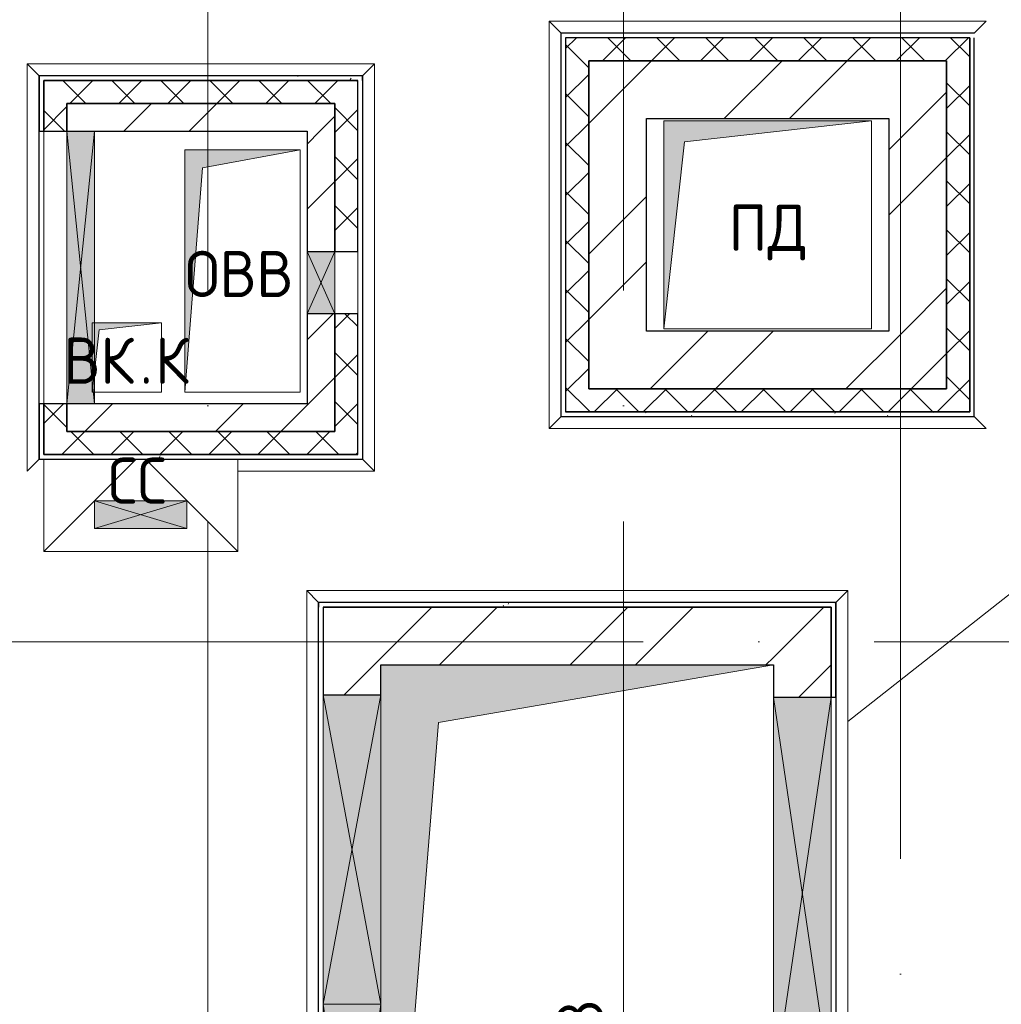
# Model space of a CAD drawing. Header units: millimetres. Extents: x -30540 to 150652, y -11730 to 123410.
# Tile 76 of 113: x 94041 to 98292, y 41780 to 46043. Entities that reach past the tile are written whole.
import ezdxf

# ---------------------------------------------------------------- set-up
doc = ezdxf.new("R2010")
doc.units = ezdxf.units.MM
doc.linetypes.add('ADSK_Линия сетки', pattern=[5000, 4000, -500, 0, -500])
for name, color, linetype, lineweight in [('A-____-NOTE-TEXT', 7, 'Continuous', 18), ('A-GENM-____-OTLN', 7, 'Continuous', 18), ('A-GLAZ-____-MCUT', 7, 'Continuous', 9), ('A-GLAZ-____-OTLN', 7, 'Continuous', 18), ('A-ROOF-____-OTLN', 7, 'Continuous', 18), ('A-WALL-____-MCUT', 7, 'Continuous', 40), ('A-WALL-____-OTLN', 7, 'Continuous', 18), ('A-WALL-____-PATT', 7, 'Continuous', 40), ('I-WALL-____-MCUT', 7, 'Continuous', 40), ('I-WALL-____-OTLN', 7, 'Continuous', 18), ('M-EQPM-____-OTLN', 7, 'Continuous', 18), ('S-GRID-____-OTLN', 7, 'Continuous', 9)]:
    doc.layers.add(name, color=color, linetype=linetype, lineweight=lineweight)
doc.styles.add('GOST Common', font='GOST_Common.ttf', dxfattribs={"height": 200})
pattern_1 = [(45, (0, 0), (-424.264, 424.264), []), (45, (0, 282.8), (-424.264, 424.264), [])]
pattern_2 = [(45, (0, 0), (-106.06602, 106.06602), []), (135, (0, 0), (-106.06602, -106.06602), [])]
pattern_3 = [(0, (0, 0), (406.4, 101.6), [6.706, -298.094, 6.706, -298.094, -1625.6]), (0, (0, 0), (406.4, 101.6), [-609.6, 6.706, -602.894, 6.706, -298.094, -711.2]), (0, (0, 0), (406.4, 101.6), [-1524, 6.706, -196.494, 6.706, -501.294]), (120, (152.4, 50.8), (-291.18818, 301.15272), [6.706, -298.094, 6.706, -298.094, -1625.6]), (120, (152.4, 50.8), (-291.18818, 301.15272), [-609.6, 6.706, -602.894, 6.706, -298.094, -711.2]), (120, (152.4, 50.8), (-291.18818, 301.15272), [-1524, 6.706, -196.494, 6.706, -501.294]), (240, (203.2, 254), (-115.21182, -402.75272), [6.706, -298.094, 6.706, -298.094, -1625.6]), (240, (203.2, 254), (-115.21182, -402.75272), [-609.6, 6.706, -602.894, 6.706, -298.094, -711.2]), (240, (203.2, 254), (-115.21182, -402.75272), [-1524, 6.706, -196.494, 6.706, -501.294])]

# ---------------------------------------------------------------- blocks, each defined once
blk = doc.blocks.new('АР_Канал вертикальный прямоугольный - ВК_К-5777146-Кровля ЭЛ')
at = {"layer": 'M-EQPM-____-OTLN', "lineweight": 13, "true_color": 0xe2e2e2}
blk.add_hatch(color=254, dxfattribs=at).paths.add_polyline_path([(-150, -150), (-120, 120), (150, 150), (-150, 150)])
at = {"layer": 'M-EQPM-____-OTLN', "color": 253, "lineweight": 13, "true_color": 0xaaaaaa}
for p, q in [((-140, 150), (-150, 150)), ((-150, 150), (-150, -150)), ((-140, 150), (-150, 150)), ((-150, 150), (-150, -150)), ((-150, -150), (-150, 150)), ((-150, 150), (-140, 150)), ((150, 150), (-140, 150)), ((150, 150), (-140, 150)), ((-140, 150), (150, 150)), ((-120, 120), (150, 150)), ((-120, 120), (150, 150)), ((150, -150), (150, 150)), ((150, 150), (150, -150)), ((-140, -60), (-120, 120)), ((-140, -60), (-120, 120)), ((-150, -150), (-140, -60)), ((-150, -150), (-140, -60)), ((-150, -150), (-140, -150)), ((-140, -150), (-150, -150)), ((-140, -150), (150, -150)), ((150, -150), (-140, -150))]:
    blk.add_line(p, q, dxfattribs=at)
blk = doc.blocks.new('АР_Канал вертикальный прямоугольный - ОВВ-5750725-Кровля ЭЛ')
at = {"layer": 'M-EQPM-____-OTLN', "lineweight": 13, "true_color": 0xe2e2e2}
blk.add_hatch(color=254, dxfattribs=at).paths.add_polyline_path([(-250, -525), (-172.5, 447.5), (250, 525), (-250, 525), (-250, 495.9)])
at = {"layer": 'M-EQPM-____-OTLN', "color": 253, "lineweight": 13, "true_color": 0xaaaaaa}
for p, q in [((250, 525), (-250, 525)), ((-250, 525), (-250, -525)), ((250, 525), (-250, 525)), ((-250, 525), (-250, -525)), ((-250, -525), (-250, 525)), ((-250, 525), (250, 525)), ((-172.5, 447.5), (250, 525)), ((-172.5, 447.5), (250, 525)), ((250, -525), (250, 525)), ((250, 525), (250, -525)), ((-250, -525), (-172.5, 447.5)), ((-250, -525), (-172.5, 447.5)), ((-250, -525), (250, -525)), ((250, -525), (-250, -525))]:
    blk.add_line(p, q, dxfattribs=at)
blk = doc.blocks.new('АР_Канал вертикальный прямоугольный - ПД-6987719-Кровля ЭЛ')
at = {"layer": 'M-EQPM-____-OTLN', "lineweight": 13, "true_color": 0xe2e2e2}
blk.add_hatch(color=254, dxfattribs=at).paths.add_polyline_path([(-450, -450), (-360, 360), (450, 450), (-450, 450), (-450, 295.9)])
at = {"layer": 'M-EQPM-____-OTLN', "color": 253, "lineweight": 13, "true_color": 0xaaaaaa}
for p, q in [((450, 450), (-450, 450)), ((-450, 450), (-450, -450)), ((450, 450), (-450, 450)), ((-450, 450), (-450, -450)), ((-450, -450), (-450, 450)), ((-450, 450), (450, 450)), ((-360, 360), (450, 450)), ((-360, 360), (450, 450)), ((450, -450), (450, 450)), ((450, 450), (450, -450)), ((-450, -450), (-360, 360)), ((-450, -450), (-360, 360)), ((-450, -450), (450, -450)), ((450, -450), (-450, -450))]:
    blk.add_line(p, q, dxfattribs=at)
blk = doc.blocks.new('АР_Отверстие прямоугольное - ОВВ-6381124-Кровля ЭЛ')
at = {"layer": 'A-GLAZ-____-OTLN', "lineweight": 13, "true_color": 0xf0f0f0}
blk.add_hatch(color=7, dxfattribs=at).paths.add_polyline_path([(260, -60), (260, 60), (-10, 60), (-10, -60), (227.8, -60)])
at = {"layer": 'A-GLAZ-____-MCUT', "color": 253, "lineweight": 15, "true_color": 0xaaaaaa}
for p, q in [((-10, 60), (-10, -60)), ((260, 60), (260, -60))]:
    blk.add_line(p, q, dxfattribs=at)
at = {"layer": 'A-GLAZ-____-OTLN', "color": 253, "lineweight": 5, "true_color": 0xaaaaaa}
for p, q in [((260, 60), (-10, -60)), ((-10, 60), (260, -60))]:
    blk.add_line(p, q, dxfattribs=at)
at = {"layer": 'A-GLAZ-____-OTLN', "color": 253, "lineweight": 13, "true_color": 0xaaaaaa}
for p, q in [((260, 60), (-10, 60)), ((-10, 60), (-10, -60)), ((260, -60), (260, 60)), ((-10, -60), (260, -60))]:
    blk.add_line(p, q, dxfattribs=at)
blk = doc.blocks.new('АР_Отверстие прямоугольное - ОВВ-6380849-Кровля ЭЛ')
at = {"layer": 'A-GLAZ-____-OTLN', "lineweight": 13, "true_color": 0xf0f0f0}
blk.add_hatch(color=7, dxfattribs=at).paths.add_polyline_path([(715, -60), (715, 60), (-465, 60), (-465, -60), (100.1, -60)])
at = {"layer": 'A-GLAZ-____-MCUT', "color": 253, "lineweight": 15, "true_color": 0xaaaaaa}
for p, q in [((-465, 60), (-465, -60)), ((715, 60), (715, -60))]:
    blk.add_line(p, q, dxfattribs=at)
at = {"layer": 'A-GLAZ-____-OTLN', "color": 253, "lineweight": 5, "true_color": 0xaaaaaa}
for p, q in [((715, 60), (-465, -60)), ((-465, 60), (715, -60))]:
    blk.add_line(p, q, dxfattribs=at)
at = {"layer": 'A-GLAZ-____-OTLN', "color": 253, "lineweight": 13, "true_color": 0xaaaaaa}
for p, q in [((715, 60), (-465, 60)), ((-465, 60), (-465, -60)), ((715, -60), (715, 60)), ((-465, -60), (715, -60))]:
    blk.add_line(p, q, dxfattribs=at)
blk = doc.blocks.new('АР_Отверстие прямоугольное - ОВВ-6694282-Кровля ЭЛ')
at = {"layer": 'A-GLAZ-____-OTLN', "lineweight": 13, "true_color": 0xf0f0f0}
blk.add_hatch(color=7, dxfattribs=at).paths.add_polyline_path([(-725, -125), (975, -125), (975, 125), (-725, 125)])
at = {"layer": 'A-GLAZ-____-MCUT', "color": 253, "lineweight": 15, "true_color": 0xaaaaaa}
for p, q in [((-725, 125), (-725, -125)), ((975, 125), (975, -125))]:
    blk.add_line(p, q, dxfattribs=at)
at = {"layer": 'A-GLAZ-____-OTLN', "color": 253, "lineweight": 5, "true_color": 0xaaaaaa}
for p, q in [((975, 125), (-725, -125)), ((-725, 125), (975, -125))]:
    blk.add_line(p, q, dxfattribs=at)
at = {"layer": 'A-GLAZ-____-OTLN', "color": 253, "lineweight": 13, "true_color": 0xaaaaaa}
for p, q in [((975, 125), (-725, 125)), ((-725, 125), (-725, -125)), ((975, -125), (975, 125)), ((-725, -125), (975, -125))]:
    blk.add_line(p, q, dxfattribs=at)
blk = doc.blocks.new('АР_Отверстие прямоугольное - ОВВ-6928145-Кровля ЭЛ')
at = {"layer": 'A-GLAZ-____-OTLN', "lineweight": 13, "true_color": 0xf0f0f0}
blk.add_hatch(color=7, dxfattribs=at).paths.add_polyline_path([(-545, -125), (795, -125), (795, 125), (-545, 125)])
at = {"layer": 'A-GLAZ-____-MCUT', "color": 253, "lineweight": 15, "true_color": 0xaaaaaa}
for p, q in [((-545, 125), (-545, -125)), ((795, 125), (795, -125))]:
    blk.add_line(p, q, dxfattribs=at)
at = {"layer": 'A-GLAZ-____-OTLN', "color": 253, "lineweight": 5, "true_color": 0xaaaaaa}
for p, q in [((795, 125), (-545, -125)), ((-545, 125), (795, -125))]:
    blk.add_line(p, q, dxfattribs=at)
at = {"layer": 'A-GLAZ-____-OTLN', "color": 253, "lineweight": 13, "true_color": 0xaaaaaa}
for p, q in [((795, 125), (-545, 125)), ((-545, 125), (-545, -125)), ((795, -125), (795, 125)), ((-545, -125), (795, -125))]:
    blk.add_line(p, q, dxfattribs=at)
blk = doc.blocks.new('АР_Отверстие прямоугольное - ОВВ-6927948-Кровля ЭЛ')
at = {"layer": 'A-GLAZ-____-OTLN', "lineweight": 13, "true_color": 0xf0f0f0}
blk.add_hatch(color=7, dxfattribs=at).paths.add_polyline_path([(-725, -125), (975, -125), (975, 125), (-725, 125)])
at = {"layer": 'A-GLAZ-____-MCUT', "color": 253, "lineweight": 15, "true_color": 0xaaaaaa}
for p, q in [((-725, 125), (-725, -125)), ((975, 125), (975, -125))]:
    blk.add_line(p, q, dxfattribs=at)
at = {"layer": 'A-GLAZ-____-OTLN', "color": 253, "lineweight": 5, "true_color": 0xaaaaaa}
for p, q in [((975, 125), (-725, -125)), ((-725, 125), (975, -125))]:
    blk.add_line(p, q, dxfattribs=at)
at = {"layer": 'A-GLAZ-____-OTLN', "color": 253, "lineweight": 13, "true_color": 0xaaaaaa}
for p, q in [((975, 125), (-725, 125)), ((-725, 125), (-725, -125)), ((975, -125), (975, 125)), ((-725, -125), (975, -125))]:
    blk.add_line(p, q, dxfattribs=at)
blk = doc.blocks.new('АР_Канал вертикальный прямоугольный1 - ОВВ-6163461-Кровля ЭЛ')
at = {"layer": 'M-EQPM-____-OTLN', "lineweight": 13, "true_color": 0xe2e2e2}
blk.add_hatch(color=254, dxfattribs=at).paths.add_polyline_path([(1650, -850), (-1400, -600), (-1650, 850), (-1650, -850), (1520, -850)])
at = {"layer": 'M-EQPM-____-OTLN', "color": 253, "lineweight": 13, "true_color": 0xaaaaaa}
for p, q in [((-1650, 850), (-1400, -600)), ((-1650, 850), (-1400, -600)), ((-1510, 850), (190, 850)), ((190, 850), (-1510, 850)), ((-1400, -600), (1650, -850)), ((-1400, -600), (1650, -850)), ((1520, -850), (-180, -850)), ((1520, -850), (-180, -850)), ((-180, -850), (1520, -850))]:
    blk.add_line(p, q, dxfattribs=at)
blk = doc.blocks.new('АР_Отверстие прямоугольное - ОВВ-6694299-Кровля ЭЛ')
at = {"layer": 'A-GLAZ-____-OTLN', "lineweight": 13, "true_color": 0xf0f0f0}
blk.add_hatch(color=7, dxfattribs=at).paths.add_polyline_path([(325, -60), (325, 60), (-75, 60), (-75, -60)])
at = {"layer": 'A-GLAZ-____-MCUT', "color": 253, "lineweight": 15, "true_color": 0xaaaaaa}
for p, q in [((-75, 60), (-75, -60)), ((325, 60), (325, -60))]:
    blk.add_line(p, q, dxfattribs=at)
at = {"layer": 'A-GLAZ-____-OTLN', "color": 253, "lineweight": 5, "true_color": 0xaaaaaa}
for p, q in [((325, 60), (-75, -60)), ((-75, 60), (325, -60))]:
    blk.add_line(p, q, dxfattribs=at)
at = {"layer": 'A-GLAZ-____-OTLN', "color": 253, "lineweight": 13, "true_color": 0xaaaaaa}
for p, q in [((325, 60), (-75, 60)), ((-75, 60), (-75, -60)), ((325, -60), (325, 60)), ((-75, -60), (325, -60))]:
    blk.add_line(p, q, dxfattribs=at)
blk = doc.blocks.new('_GM_Dt-St-D_Фартук гнутый из оцинкованной стали_Пристенный_Тип 1__c-верхняя кромка с отгибом_ - ФС-1_3_50х70У100-1_5_t__RAL7016-6261121-Кровля ЭЛ')
at = {"layer": 'A-GENM-____-OTLN', "color": 253, "lineweight": 13, "true_color": 0xaaaaaa}
for p, q in [((50, 1.5), (50, 0)), ((1713, 0), (50, 0)), ((1713, 0), (1713, 1.5)), ((1713, 0), (1763, -50)), ((0, -50), (50, 0)), ((1763, -50), (0, -50))]:
    blk.add_line(p, q, dxfattribs=at)
blk = doc.blocks.new('_GM_Dt-St-D_Фартук гнутый из оцинкованной стали_Пристенный_Тип 1__c-верхняя кромка с отгибом_ - ФС-1_3_50х70У100-1_5_t__RAL7016-6258389-Кровля ЭЛ')
at = {"layer": 'A-GENM-____-OTLN', "color": 253, "lineweight": 13, "true_color": 0xaaaaaa}
for p, q in [((0, 50), (1503, 50)), ((50, 0), (0, 50)), ((1503, 50), (1453, 0)), ((50, 0), (1453, 0)), ((50, 0), (50, -1.5)), ((1453, -1.5), (1453, 0))]:
    blk.add_line(p, q, dxfattribs=at)
blk = doc.blocks.new('_GM_Dt-St-D_Фартук гнутый из оцинкованной стали_Пристенный_Тип 1__c-верхняя кромка с отгибом_ - ФС-1_3_50х70У100-1_5_t__RAL7016-6565094-Кровля ЭЛ')
at = {"layer": 'A-GENM-____-OTLN', "color": 253, "lineweight": 13, "true_color": 0xaaaaaa}
for p, q in [((621.5, 0), (80, 0)), ((621.5, 1.5), (600, 1.5)), ((621.5, 0), (621.5, 1.5)), ((621.5, 0), (671.5, -50)), ((671.5, -50), (80, -50))]:
    blk.add_line(p, q, dxfattribs=at)
blk = doc.blocks.new('_GM_Dt-St-D_Фартук гнутый из оцинкованной стали_Пристенный_Тип 1__c-верхняя кромка с отгибом_ - ФС-1_3_50х70У100-1_5_t__RAL7016-V89-Кровля ЭЛ')
at = {"layer": 'A-GENM-____-OTLN', "color": 253, "lineweight": 13, "true_color": 0xaaaaaa}
for p, q in [((50, 1.5), (50, 0)), ((1713, 1.5), (50, 1.5)), ((1713, 0), (50, 0)), ((1713, 0), (1713, 1.5)), ((1713, 0), (1763, -50)), ((0, -50), (50, 0)), ((1763, -50), (0, -50))]:
    blk.add_line(p, q, dxfattribs=at)
blk = doc.blocks.new('_GM_Dt-St-D_Фартук гнутый из оцинкованной стали_Пристенный_Тип 1__c-верхняя кромка с отгибом_ - ФС-1_3_50х70У100-1_5_t__RAL7016-V90-Кровля ЭЛ')
at = {"layer": 'A-GENM-____-OTLN', "color": 253, "lineweight": 13, "true_color": 0xaaaaaa}
for p, q in [((0, 50), (1893, 50)), ((50, 0), (0, 50)), ((1893, 50), (1843, 0)), ((50, 0), (1843, 0)), ((50, 0), (50, -1.5)), ((1843, -1.5), (1843, 0)), ((50, -1.5), (1843, -1.5))]:
    blk.add_line(p, q, dxfattribs=at)
blk = doc.blocks.new('_GM_Dt-St-D_Фартук гнутый из оцинкованной стали_Пристенный_Тип 1__c-верхняя кромка с отгибом_ - ФС-1_3_50х70У100-1_5_t__RAL7016-6258392-Кровля ЭЛ')
at = {"layer": 'A-GENM-____-OTLN', "color": 253, "lineweight": 13, "true_color": 0xaaaaaa}
for p, q in [((50, 1.5), (50, 0)), ((71.5, 1.5), (50, 1.5)), ((1843, 0), (50, 0)), ((1843, 0), (1843, 1.5)), ((1843, 0), (1893, -50)), ((0, -50), (50, 0)), ((1893, -50), (0, -50))]:
    blk.add_line(p, q, dxfattribs=at)
blk = doc.blocks.new('_GM_Dt-St-D_Фартук гнутый из оцинкованной стали_Пристенный_Тип 1__c-верхняя кромка с отгибом_ - ФС-1_3_50х70У100-1_5_t__RAL7016-V105-Кровля ЭЛ')
at = {"layer": 'A-GENM-____-OTLN', "color": 253, "lineweight": 13, "true_color": 0xaaaaaa}
for p, q in [((0, 50), (1763, 50)), ((50, 0), (0, 50)), ((1763, 50), (1713, 0)), ((50, 0), (1713, 0)), ((50, 0), (50, -1.5)), ((1713, -1.5), (1713, 0)), ((71.5, -1.5), (1713, -1.5))]:
    blk.add_line(p, q, dxfattribs=at)
blk = doc.blocks.new('_GM_Dt-St-D_Фартук гнутый из оцинкованной стали_Пристенный_Тип 1__c-верхняя кромка с отгибом_ - ФС-1_3_50х70У100-1_5_t__RAL7016-6724736-Кровля ЭЛ')
at = {"layer": 'A-GENM-____-OTLN', "color": 253, "lineweight": 13, "true_color": 0xaaaaaa}
for p, q in [((0, 50), (3893, 50)), ((50, 0), (0, 50)), ((3893, 50), (3843, 0)), ((50, 0), (3843, 0)), ((50, 0), (50, -1.5)), ((3843, -1.5), (3843, 0))]:
    blk.add_line(p, q, dxfattribs=at)
blk = doc.blocks.new('_GM_Dt-St-D_Фартук гнутый из оцинкованной стали_Пристенный_Тип 1__c-верхняя кромка с отгибом_ - ФС-1_3_50х70У100-1_5_t__RAL7016-6724656-Кровля ЭЛ')
at = {"layer": 'A-GENM-____-OTLN', "color": 253, "lineweight": 13, "true_color": 0xaaaaaa}
for p, q in [((50, 1.5), (50, 0)), ((3581.5, 0), (50, 0)), ((3581.5, 1.5), (71.5, 1.5)), ((3581.5, 0), (3531.5, -50)), ((0, -50), (50, 0)), ((3531.5, -50), (0, -50))]:
    blk.add_line(p, q, dxfattribs=at)
blk = doc.blocks.new('_GM_Dt-St-D_Фартук гнутый из оцинкованной стали_Пристенный_Тип 1__c-верхняя кромка с отгибом_ - ФС-1_3_50х70У100-1_5_t__RAL7016-6724715-Кровля ЭЛ')
at = {"layer": 'A-GENM-____-OTLN', "color": 253, "lineweight": 13, "true_color": 0xaaaaaa}
for p, q in [((0, 50), (2343, 50)), ((50, 0), (0, 50)), ((2343, 50), (2293, 0)), ((50, 0), (2293, 0)), ((50, 0), (50, -1.5)), ((2293, -1.5), (2293, 0))]:
    blk.add_line(p, q, dxfattribs=at)
blk = doc.blocks.new('Наметкина 10_РД_АР_К4_отсоединено_rvt-1-Кровля ЭЛ')
at = {"layer": 'A-WALL-____-PATT', "lineweight": 5, "true_color": 0xaaaaaa}
h = blk.add_hatch(dxfattribs=at)
h.set_pattern_fill('FP_21', color=253, style=0, pattern_type=2)
h.set_pattern_definition(pattern_2)
h.paths.add_polyline_path([(98055.3, 45865), (98155.3, 45865), (98155.3, 45965), (96405.3, 45965), (96405.3, 45865), (97251.2, 45865)])
h = blk.add_hatch(dxfattribs=at)
h.set_pattern_fill('FP_21', color=253, style=0, pattern_type=2)
h.set_pattern_definition(pattern_2)
h.paths.add_polyline_path([(96505.3, 44345), (96505.3, 45865), (96405.3, 45865), (96405.3, 44345)])
h = blk.add_hatch(dxfattribs=at)
h.set_pattern_fill('FP_20', color=253, style=0, pattern_type=2)
h.set_pattern_definition(pattern_1)
h.paths.add_polyline_path([(96505.3, 44445), (96755.3, 44445), (96755.3, 45865), (96505.3, 45865), (96505.3, 45450.9)])
h = blk.add_hatch(dxfattribs=at)
h.set_pattern_fill('FP_20', color=253, style=0, pattern_type=2)
h.set_pattern_definition(pattern_1)
h.paths.add_polyline_path([(96755.3, 45615), (97805.3, 45615), (97805.3, 45865), (96755.3, 45865)])
h = blk.add_hatch(dxfattribs=at)
h.set_pattern_fill('FP_20', color=253, style=0, pattern_type=2)
h.set_pattern_definition(pattern_1)
h.paths.add_polyline_path([(98055.3, 44695), (98055.3, 45865), (97805.3, 45865), (97805.3, 44695)])
h = blk.add_hatch(dxfattribs=at)
h.set_pattern_fill('FP_21', color=253, style=0, pattern_type=2)
h.set_pattern_definition(pattern_2)
h.paths.add_polyline_path([(98155.3, 44345), (98155.3, 45865), (98055.3, 45865), (98055.3, 44345)])
h = blk.add_hatch(dxfattribs=at)
h.set_pattern_fill('FP_24', color=253, style=0, pattern_type=2)
h.set_pattern_definition(pattern_3)
h.paths.add_polyline_path([(95505.3, 45780), (95525.3, 45780), (95525.3, 45800), (94125.3, 45800), (94125.3, 45780), (95207.6, 45780)])
h = blk.add_hatch(dxfattribs=at)
h.set_pattern_fill('FP_21', color=253, style=0, pattern_type=2)
h.set_pattern_definition(pattern_2)
h.paths.add_polyline_path([(95405.3, 45680), (95405.3, 45780), (94145.3, 45780), (94145.3, 45680), (95207.6, 45680)])
h = blk.add_hatch(dxfattribs=at)
h.set_pattern_fill('FP_21', color=253, style=0, pattern_type=2)
h.set_pattern_definition(pattern_2)
h.paths.add_polyline_path([(95405.3, 44160), (95505.3, 44160), (95505.3, 44770), (95405.3, 44770), (95405.3, 44260)])
h.paths.add_polyline_path([(95405.3, 45040), (95505.3, 45040), (95505.3, 45780), (95405.3, 45780), (95405.3, 45450.9)])
h = blk.add_hatch(dxfattribs=at)
h.set_pattern_fill('FP_21', color=253, style=0, pattern_type=2)
h.set_pattern_definition(pattern_2)
h.paths.add_polyline_path([(94245.3, 44260), (94245.3, 44380), (94145.3, 44380), (94145.3, 44260)])
h.paths.add_polyline_path([(94145.3, 45560), (94245.3, 45560), (94245.3, 45680), (94145.3, 45680)])
h = blk.add_hatch(dxfattribs=at)
h.set_pattern_fill('FP_20', color=253, style=0, pattern_type=2)
h.set_pattern_definition(pattern_1)
h.paths.add_polyline_path([(95285.3, 45560), (95405.3, 45560), (95405.3, 45680), (94245.3, 45680), (94245.3, 45560), (95207.6, 45560)])
h = blk.add_hatch(dxfattribs=at)
h.set_pattern_fill('FP_20', color=253, style=0, pattern_type=2)
h.set_pattern_definition(pattern_1)
h.paths.add_polyline_path([(95285.3, 44380), (95405.3, 44380), (95405.3, 44770), (95285.3, 44770)])
h.paths.add_polyline_path([(95405.3, 45040), (95405.3, 45560), (95285.3, 45560), (95285.3, 45040)])
h = blk.add_hatch(dxfattribs=at)
h.set_pattern_fill('FP_20', color=253, style=0, pattern_type=2)
h.set_pattern_definition(pattern_1)
h.paths.add_polyline_path([(96755.3, 44445), (98055.3, 44445), (98055.3, 44695), (96755.3, 44695)])
h = blk.add_hatch(dxfattribs=at)
h.set_pattern_fill('FP_21', color=253, style=0, pattern_type=2)
h.set_pattern_definition(pattern_2)
h.paths.add_polyline_path([(96505.3, 44345), (98055.3, 44345), (98055.3, 44445), (96505.3, 44445)])
h = blk.add_hatch(dxfattribs=at)
h.set_pattern_fill('FP_20', color=253, style=0, pattern_type=2)
h.set_pattern_definition(pattern_1)
h.paths.add_polyline_path([(94365.3, 44260), (94365.3, 44380), (94245.3, 44380), (94245.3, 44260)])
h = blk.add_hatch(dxfattribs=at)
h.set_pattern_fill('FP_20', color=253, style=0, pattern_type=2)
h.set_pattern_definition(pattern_1)
h.paths.add_polyline_path([(95207.6, 44260), (95405.3, 44260), (95405.3, 44380), (94365.3, 44380), (94365.3, 44260)])
h = blk.add_hatch(dxfattribs=at)
h.set_pattern_fill('FP_24', color=253, style=0, pattern_type=2)
h.set_pattern_definition(pattern_3)
h.paths.add_polyline_path([(96405.3, 44325), (98155.3, 44325), (98155.3, 44345), (96405.3, 44345)])
h = blk.add_hatch(dxfattribs=at)
h.set_pattern_fill('FP_21', color=253, style=0, pattern_type=2)
h.set_pattern_definition(pattern_2)
h.paths.add_polyline_path([(95405.3, 44160), (95405.3, 44260), (94145.3, 44260), (94145.3, 44160), (95207.6, 44160)])
h = blk.add_hatch(dxfattribs=at)
h.set_pattern_fill('FP_24', color=253, style=0, pattern_type=2)
h.set_pattern_definition(pattern_3)
h.paths.add_polyline_path([(95505.3, 44140), (95505.3, 44160), (94125.3, 44160), (94125.3, 44140), (95207.6, 44140)])
h = blk.add_hatch(dxfattribs=at)
h.set_pattern_fill('FP_24', color=253, style=0, pattern_type=2)
h.set_pattern_definition(pattern_3)
h.paths.add_polyline_path([(97555.3, 43500), (97555.3, 43520), (95335.3, 43520), (95335.3, 43500), (97251.2, 43500)])
h = blk.add_hatch(dxfattribs=at)
h.set_pattern_fill('FP_20', color=253, style=0, pattern_type=2)
h.set_pattern_definition(pattern_1)
h.paths.add_polyline_path([(97305.3, 43250), (97305.3, 43500), (95355.3, 43500), (95355.3, 43250), (97251.2, 43250)])
h = blk.add_hatch(dxfattribs=at)
h.set_pattern_fill('FP_20', color=253, style=0, pattern_type=2)
h.set_pattern_definition(pattern_1)
h.paths.add_polyline_path([(97555.3, 39950), (97555.3, 41410), (97305.3, 41410), (97305.3, 39950)])
h.paths.add_polyline_path([(97555.3, 43110), (97555.3, 43500), (97305.3, 43500), (97305.3, 43110)])
h = blk.add_hatch(dxfattribs=at)
h.set_pattern_fill('FP_24', color=253, style=0, pattern_type=2)
h.set_pattern_definition(pattern_3)
h.paths.add_polyline_path([(97575.3, 39750), (97575.3, 41410), (97555.3, 41410), (97555.3, 39750)])
h.paths.add_polyline_path([(97575.3, 43110), (97575.3, 43520), (97555.3, 43520), (97555.3, 43110)])
h = blk.add_hatch(dxfattribs=at)
h.set_pattern_fill('FP_20', color=253, style=0, pattern_type=2)
h.set_pattern_definition(pattern_1)
h.paths.add_polyline_path([(95355.3, 39950), (95605.3, 39950), (95605.3, 40080), (95355.3, 40080)])
h.paths.add_polyline_path([(95355.3, 43120), (95605.3, 43120), (95605.3, 43250), (95355.3, 43250)])
at = {"layer": 'A-ROOF-____-OTLN', "color": 253, "lineweight": 13, "true_color": 0xaaaaaa}
for p, q in [((94145.3, 43740), (94145.3, 44140)), ((94145.3, 43740), (94545.3, 44140)), ((94585.3, 44140), (94985.3, 43740)), ((94985.3, 44140), (94985.3, 43740)), ((94985.3, 43740), (94145.3, 43740)), ((97626.8, 43003.9), (98480.3, 43676.5))]:
    blk.add_line(p, q, dxfattribs=at)
at = {"layer": 'A-WALL-____-MCUT', "color": 253, "lineweight": 30, "true_color": 0xaaaaaa}
for p, q in [((98155.3, 45965), (96405.3, 45965)), ((96405.3, 45965), (96405.3, 45865)), ((98155.3, 45865), (98155.3, 45965)), ((98155.3, 45965), (98155.3, 44345)), ((98175.3, 44325), (98175.3, 45965)), ((96405.3, 45865), (96405.3, 44345)), ((96505.3, 45865), (98055.3, 45865)), ((96505.3, 44445), (96505.3, 45865)), ((98055.3, 45865), (98055.3, 44445)), ((98155.3, 44345), (98155.3, 45865)), ((95525.3, 45800), (94125.3, 45800)), ((94125.3, 45800), (94125.3, 45780)), ((95525.3, 45780), (95525.3, 45800)), ((94125.3, 45780), (94125.3, 45560)), ((95405.3, 45780), (94145.3, 45780)), ((94145.3, 45780), (94145.3, 45680)), ((94145.3, 45780), (95505.3, 45780)), ((94145.3, 45560), (94145.3, 45780)), ((95505.3, 45780), (95405.3, 45780)), ((95505.3, 45040), (95505.3, 45780)), ((94145.3, 45680), (94145.3, 45560)), ((94245.3, 45680), (95405.3, 45680)), ((94245.3, 45560), (94245.3, 45680)), ((95405.3, 45680), (95405.3, 45040)), ((94125.3, 45560), (94145.3, 45560)), ((94145.3, 45560), (94245.3, 45560)), ((95405.3, 45040), (95505.3, 45040)), ((95505.3, 44770), (95405.3, 44770)), ((95405.3, 44770), (95405.3, 44260)), ((95505.3, 44160), (95505.3, 44770)), ((98055.3, 44445), (96505.3, 44445)), ((94125.3, 44380), (94125.3, 44160)), ((94145.3, 44380), (94125.3, 44380)), ((94145.3, 44380), (94145.3, 44260)), ((94245.3, 44380), (94145.3, 44380)), ((94145.3, 44160), (94145.3, 44380)), ((94245.3, 44260), (94245.3, 44380)), ((96405.3, 44345), (96505.3, 44345)), ((98155.3, 44345), (96405.3, 44345)), ((96505.3, 44345), (98055.3, 44345)), ((98055.3, 44345), (98155.3, 44345)), ((96405.3, 44325), (98155.3, 44325)), ((98155.3, 44325), (98175.3, 44325)), ((94145.3, 44260), (94145.3, 44160)), ((95405.3, 44260), (94245.3, 44260)), ((94125.3, 44160), (94125.3, 44140)), ((94125.3, 44140), (95505.3, 44140)), ((94145.3, 44160), (95405.3, 44160)), ((95505.3, 44160), (94145.3, 44160)), ((95405.3, 44160), (95505.3, 44160)), ((97555.3, 43520), (95335.3, 43520)), ((95335.3, 43520), (95335.3, 43500)), ((95355.3, 43500), (97555.3, 43500)), ((97575.3, 43520), (97555.3, 43520)), ((97555.3, 43500), (97555.3, 43110)), ((97575.3, 43110), (97575.3, 43520)), ((97555.3, 43110), (97575.3, 43110))]:
    blk.add_line(p, q, dxfattribs=at)
at = {"layer": 'A-WALL-____-OTLN', "color": 253, "lineweight": 13, "true_color": 0xaaaaaa}
for p, q in [((94125.3, 44380), (94125.3, 45560)), ((94145.3, 44380), (94145.3, 45560)), ((94245.3, 45560), (94145.3, 45560)), ((94145.3, 45560), (94145.3, 44380)), ((94245.3, 45560), (94245.3, 44380)), ((95405.3, 44770), (95405.3, 45040)), ((95505.3, 45040), (95505.3, 44770)), ((94245.3, 44380), (94145.3, 44380)), ((97555.3, 41410), (97555.3, 43110)), ((97575.3, 43110), (97555.3, 43110)), ((97575.3, 43110), (97575.3, 41410))]:
    blk.add_line(p, q, dxfattribs=at)
at = {"layer": 'I-WALL-____-MCUT', "color": 253, "lineweight": 30, "true_color": 0xaaaaaa}
for p, q in [((96505.3, 45865), (96505.3, 44445)), ((96755.3, 45865), (96505.3, 45865)), ((97805.3, 45865), (96755.3, 45865)), ((98055.3, 45865), (97805.3, 45865)), ((98055.3, 44695), (98055.3, 45865)), ((95405.3, 45680), (94245.3, 45680)), ((94245.3, 45680), (94245.3, 45560)), ((95405.3, 45560), (95405.3, 45680)), ((96755.3, 44695), (96755.3, 45615)), ((96755.3, 45615), (97805.3, 45615)), ((97805.3, 45615), (97805.3, 44695)), ((94245.3, 45560), (94365.3, 45560)), ((94365.3, 45560), (95285.3, 45560)), ((95285.3, 45560), (95285.3, 45040)), ((95405.3, 45040), (95405.3, 45560)), ((95285.3, 45040), (95405.3, 45040)), ((95405.3, 44770), (95285.3, 44770)), ((95285.3, 44770), (95285.3, 44380)), ((95405.3, 44380), (95405.3, 44770)), ((97805.3, 44695), (96755.3, 44695)), ((98055.3, 44445), (98055.3, 44695)), ((96505.3, 44445), (96755.3, 44445)), ((96755.3, 44445), (98055.3, 44445)), ((94245.3, 44380), (94245.3, 44260)), ((94365.3, 44380), (94245.3, 44380)), ((95285.3, 44380), (94365.3, 44380)), ((95405.3, 44260), (95405.3, 44380)), ((94245.3, 44260), (94365.3, 44260)), ((94365.3, 44260), (95405.3, 44260)), ((97305.3, 43500), (95355.3, 43500)), ((95355.3, 43500), (95355.3, 43250)), ((97555.3, 43500), (97305.3, 43500)), ((97555.3, 43110), (97555.3, 43500)), ((95355.3, 43250), (95355.3, 43120)), ((95605.3, 43250), (97305.3, 43250)), ((95605.3, 43120), (95605.3, 43250)), ((97305.3, 43250), (97305.3, 43110)), ((95355.3, 43120), (95605.3, 43120)), ((97305.3, 43110), (97555.3, 43110))]:
    blk.add_line(p, q, dxfattribs=at)
at = {"layer": 'I-WALL-____-OTLN', "color": 253, "lineweight": 13, "true_color": 0xaaaaaa}
for p, q in [((94245.3, 44380), (94245.3, 45560)), ((94245.3, 45560), (94365.3, 45560)), ((94365.3, 45560), (94365.3, 44730)), ((95285.3, 44770), (95285.3, 45040)), ((95405.3, 45040), (95405.3, 44770)), ((94365.3, 44430), (94365.3, 44380)), ((94245.3, 44380), (94365.3, 44380)), ((95355.3, 41780), (95355.3, 43120)), ((95605.3, 43120), (95355.3, 43120)), ((95605.3, 43120), (95605.3, 41780)), ((97555.3, 43110), (97305.3, 43110)), ((97555.3, 43110), (97555.3, 41410)), ((95605.3, 41780), (95355.3, 41780))]:
    blk.add_line(p, q, dxfattribs=at)
at = {"layer": 'A-GENM-____-OTLN', "color": 253, "lineweight": 13, "true_color": 0xaaaaaa}
for name, p, rotation in [('_GM_Dt-St-D_Фартук гнутый из оцинкованной стали_Пристенный_Тип 1__c-верхняя кромка с отгибом_ - ФС-1_3_50х70У100-1_5_t__RAL7016-V89-Кровля ЭЛ', (96383.8, 46036.5), 269.9999999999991), ('_GM_Dt-St-D_Фартук гнутый из оцинкованной стали_Пристенный_Тип 1__c-верхняя кромка с отгибом_ - ФС-1_3_50х70У100-1_5_t__RAL7016-6261121-Кровля ЭЛ', (94123.8, 45851.5), 269.9999999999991), ('_GM_Dt-St-D_Фартук гнутый из оцинкованной стали_Пристенный_Тип 1__c-верхняя кромка с отгибом_ - ФС-1_3_50х70У100-1_5_t__RAL7016-V105-Кровля ЭЛ', (95526.8, 45851.5), 270.0000000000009), ('_GM_Dt-St-D_Фартук гнутый из оцинкованной стали_Пристенный_Тип 1__c-верхняя кромка с отгибом_ - ФС-1_3_50х70У100-1_5_t__RAL7016-6724656-Кровля ЭЛ', (95333.8, 43571.5), 269.9999999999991), ('_GM_Dt-St-D_Фартук гнутый из оцинкованной стали_Пристенный_Тип 1__c-верхняя кромка с отгибом_ - ФС-1_3_50х70У100-1_5_t__RAL7016-6724736-Кровля ЭЛ', (97576.8, 43571.5), 270.0000000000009)]:
    blk.add_blockref(name, p, dxfattribs=dict(at, rotation=rotation))
for name, p in [('_GM_Dt-St-D_Фартук гнутый из оцинкованной стали_Пристенный_Тип 1__c-верхняя кромка с отгибом_ - ФС-1_3_50х70У100-1_5_t__RAL7016-V90-Кровля ЭЛ', (96333.8, 45986.5)), ('_GM_Dt-St-D_Фартук гнутый из оцинкованной стали_Пристенный_Тип 1__c-верхняя кромка с отгибом_ - ФС-1_3_50х70У100-1_5_t__RAL7016-6258389-Кровля ЭЛ', (94073.8, 45801.5)), ('_GM_Dt-St-D_Фартук гнутый из оцинкованной стали_Пристенный_Тип 1__c-верхняя кромка с отгибом_ - ФС-1_3_50х70У100-1_5_t__RAL7016-6258392-Кровля ЭЛ', (96333.8, 44323.5)), ('_GM_Dt-St-D_Фартук гнутый из оцинкованной стали_Пристенный_Тип 1__c-верхняя кромка с отгибом_ - ФС-1_3_50х70У100-1_5_t__RAL7016-6565094-Кровля ЭЛ', (94905.3, 44138.5)), ('_GM_Dt-St-D_Фартук гнутый из оцинкованной стали_Пристенный_Тип 1__c-верхняя кромка с отгибом_ - ФС-1_3_50х70У100-1_5_t__RAL7016-6724715-Кровля ЭЛ', (95283.8, 43521.5))]:
    blk.add_blockref(name, p, dxfattribs=at)
at = {"layer": 'A-GLAZ-____-OTLN', "color": 253, "lineweight": 13, "true_color": 0xaaaaaa}
for name, p, rotation in [('АР_Отверстие прямоугольное - ОВВ-6380849-Кровля ЭЛ', (94305.3, 45095), 269.9999999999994), ('АР_Отверстие прямоугольное - ОВВ-6381124-Кровля ЭЛ', (95345.3, 45030), 269.9999999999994), ('АР_Отверстие прямоугольное - ОВВ-6928145-Кровля ЭЛ', (95480.3, 42325), 89.99999999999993), ('АР_Отверстие прямоугольное - ОВВ-6694282-Кровля ЭЛ', (97430.3, 42135), 89.9999999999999), ('АР_Отверстие прямоугольное - ОВВ-6927948-Кровля ЭЛ', (95480.3, 40805), 89.99999999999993)]:
    blk.add_blockref(name, p, dxfattribs=dict(at, rotation=rotation))
blk.add_blockref('АР_Отверстие прямоугольное - ОВВ-6694299-Кровля ЭЛ', (94440.3, 43900), dxfattribs=at)
at = {"layer": 'M-EQPM-____-OTLN', "color": 253, "lineweight": 13, "true_color": 0xaaaaaa}
for name, p in [('АР_Канал вертикальный прямоугольный - ПД-6987719-Кровля ЭЛ', (97280.3, 45155)), ('АР_Канал вертикальный прямоугольный - ОВВ-5750725-Кровля ЭЛ', (95005.3, 44955)), ('АР_Канал вертикальный прямоугольный - ВК_К-5777146-Кровля ЭЛ', (94505.3, 44580))]:
    blk.add_blockref(name, p, dxfattribs=at)
at = {"layer": 'M-EQPM-____-OTLN', "color": 253, "lineweight": 13, "true_color": 0xaaaaaa, "rotation": 270.0000000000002}
blk.add_blockref('АР_Канал вертикальный прямоугольный1 - ОВВ-6163461-Кровля ЭЛ', (96455.3, 41600), dxfattribs=at)
at = {"layer": 'A-____-NOTE-TEXT', "color": 253, "lineweight": 5, "true_color": 0xaaaaaa, "char_height": 200, "attachment_point": 1, "style": 'GOST Common'}
for s, insert, width in [('ПД', (97111.1, 45242.2), 416.877), ('ПД', (97111.1, 45242.2), 416.877), ('ОВВ', (94757.1, 45042.2), 609.282), ('ВК', (94230.1, 44667.2), 400.844), ('\\fGOST Common|b0|i0|c204|p34|;К', (94627, 44667.2), 192.405), ('\\fGOST Common|b0|i0|c204|p34|;.', (94560.8, 44667.2), 80.169), ('СС', (94423.1, 44147.2), 352.742)]:
    blk.add_mtext(s, dxfattribs=dict(at, insert=insert, width=width))
at = {"layer": 'A-____-NOTE-TEXT', "color": 253, "lineweight": 5, "true_color": 0xaaaaaa, "insert": (96368.1, 41332.2), "char_height": 200, "width": 609.282, "attachment_point": 1, "rotation": 90, "style": 'GOST Common'}
blk.add_mtext('ОВВ', dxfattribs=at)

msp = doc.modelspace()

# ---------------------------------------------------------------- linework, layer by layer
at = {"layer": 'S-GRID-____-OTLN', "color": 253, "linetype": 'ADSK_Линия сетки', "true_color": 0xaaaaaa}
for p, q in [((94855.3, -10130.4), (94855.3, 56550)), ((96655.3, -10130.4), (96655.3, 56550)), ((97855.3, -7590.4), (97855.3, 56550)), ((111741.6, 43350), (78589.2, 43350))]:
    msp.add_line(p, q, dxfattribs=at)

# ---------------------------------------------------------------- block references
at = {"lineweight": 5}
msp.add_blockref('Наметкина 10_РД_АР_К4_отсоединено_rvt-1-Кровля ЭЛ', (0, 0), dxfattribs=at)

doc.saveas('drawing.dxf')
